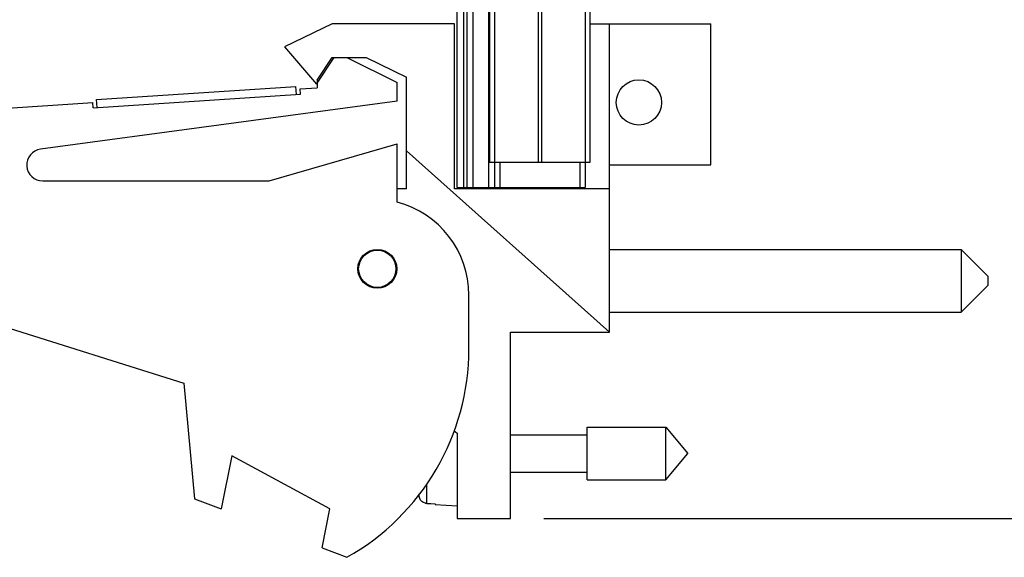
# Model space of a CAD drawing. Header units: inches. Extents: x 0.2 to 16.8, y 0.2 to 10.8.
# Tile 3 of 14: x 7.3 to 9.1, y 2.9 to 3.9. Entities that reach past the tile are written whole.
import ezdxf

# ---------------------------------------------------------------- set-up
doc = ezdxf.new("R2010")
doc.units = ezdxf.units.IN
doc.header["$LTSCALE"] = 0.935
doc.header["$MEASUREMENT"] = 0
doc.layers.get('0').update_dxf_attribs({"linetype": 'CONTINUOUS'})
doc.layers.add('DIMENSIONS', color=7, linetype='CONTINUOUS')
doc.styles.get("Standard").update_dxf_attribs({"font": 'txt', "width": 0.8})
doc.dimstyles.new('DIMSTYLE_3', dxfattribs={"dimtxt": 0.125, "dimasz": 0.18, "dimexe": 0.125, "dimexo": 0.0625, "dimgap": 0.0625, "dimtad": 0, "dimtih": 1, "dimtoh": 1, "dimzin": 4, "dimdsep": 46, "dimtxsty": 'STANDARD', "dimblk": '_FILLED', "dimblk1": '_FILLED', "dimblk2": '_FILLED', "dimcen": 0.09, "dimadec": 0, "dimazin": 0, "dimtp": 0.001, "dimtm": 0.001, "dimtfac": 1, "dimtofl": 0, "dimtmove": 0, "dimatfit": 3, "dimldrblk": '_FILLED', "dimfxl": 1, "dimtolj": 1, "dimtzin": 4, "dimarcsym": 0})

# ---------------------------------------------------------------- blocks, each defined once
blk = doc.blocks.new('_FILLED')
at = {"color": 0, "linetype": 'BYBLOCK'}
blk.add_solid([(0, 0), (-1, 0.174), (-1, -0.174)], dxfattribs=at)
blk = doc.blocks.new('*D3')
at = {"layer": 'DIMENSIONS', "color": 2, "linetype": 'CONTINUOUS'}
for p, q in [((8.2631, 8.0066), (9.8854, 8.0066)), ((9.7604, 8.0066), (9.7604, 5.5991)), ((9.7604, 2.9417), (9.7604, 5.3491)), ((8.2631, 2.9417), (9.8854, 2.9417))]:
    blk.add_line(p, q, dxfattribs=at)
at = {"layer": 'DIMENSIONS', "color": 2, "linetype": 'CONTINUOUS', "xscale": 0.18, "yscale": 0.18, "zscale": 0.18}
for p, rotation in [((9.7604, 8.0066), 90), ((9.7604, 2.9417), 270)]:
    blk.add_blockref('_FILLED', p, dxfattribs=dict(at, rotation=rotation))
at = {"layer": 'DIMENSIONS', "color": 2, "linetype": 'CONTINUOUS', "insert": (9.7604, 5.5366), "char_height": 0.125, "width": 1.225, "attachment_point": 2, "line_spacing_factor": 0.9}
blk.add_mtext('5.06{\\Ftxt.shx;\\W1.000000;\\H0.125000; }[128.6]', dxfattribs=at)

msp = doc.modelspace()

# ---------------------------------------------------------------- linework, layer by layer
at = {"color": 7, "linetype": 'CONTINUOUS'}
for p, q in [((8.1006, 3.5636), (8.1006, 8.0066)), ((8.1306, 3.5636), (8.1306, 8.0066)), ((8.1614, 7.6106), (8.1614, 3.6106)), ((8.3494, 7.6106), (8.3494, 3.6106)), ((7.8656, 3.8707), (7.7766, 3.8277)), ((8.0956, 3.8707), (7.8656, 3.8707)), ((8.0956, 3.5607), (8.0956, 3.8707)), ((8.3494, 3.8707), (8.5766, 3.8707)), ((8.3866, 3.2917), (8.3866, 3.8707)), ((8.5766, 3.6057), (8.5766, 3.8707)), ((7.7766, 3.8277), (7.8366, 3.7577)), ((7.8366, 3.7577), (7.8697, 3.8077)), ((7.8376, 3.7652), (7.8657, 3.8077)), ((7.8657, 3.8077), (7.9297, 3.8077)), ((7.8936, 3.8077), (7.9876, 3.7607)), ((7.9297, 3.8077), (8.0056, 3.7707)), ((8.0056, 3.5607), (8.0056, 3.7707)), ((7.4236, 3.7286), (7.7978, 3.7531)), ((7.7988, 3.7381), (7.7978, 3.7531)), ((7.8376, 3.7652), (7.8376, 3.7507)), ((7.9876, 3.7257), (7.9876, 3.7607)), ((7.4171, 3.7131), (7.8063, 3.7386)), ((7.8056, 3.7486), (7.8376, 3.7507)), ((7.8063, 3.7386), (7.8056, 3.7486)), ((6.9311, 3.6913), (7.4165, 3.7231)), ((7.9876, 3.7257), (7.3186, 3.6354)), ((7.4171, 3.7131), (7.4165, 3.7231)), ((7.4246, 3.7136), (7.4236, 3.7286)), ((7.7476, 3.5757), (7.9876, 3.6457)), ((7.9876, 3.5357), (7.9876, 3.6457)), ((8.3866, 3.2917), (8.0056, 3.6323)), ((8.3494, 3.6106), (8.1614, 3.6106)), ((8.1706, 3.6106), (8.1706, 3.5636)), ((8.3406, 3.6106), (8.3406, 3.5636)), ((8.3866, 3.6057), (8.5766, 3.6057)), ((7.3226, 3.5757), (7.7476, 3.5757)), ((8.0056, 3.5607), (7.9876, 3.5607)), ((8.3866, 3.5607), (8.0956, 3.5607)), ((8.1006, 3.5636), (8.3406, 3.5636)), ((8.2006, 3.5636), (8.2006, 3.5607)), ((8.3866, 3.447), (9.0466, 3.447)), ((9.0966, 3.397), (9.0466, 3.447)), ((9.0466, 3.447), (9.0466, 3.329)), ((9.0966, 3.397), (9.0966, 3.379)), ((9.0966, 3.379), (9.0466, 3.329)), ((8.1226, 3.2607), (8.1226, 3.3614)), ((8.3866, 3.329), (9.0466, 3.329)), ((7.2075, 3.3154), (7.5876, 3.1957)), ((8.2006, 2.9417), (8.2006, 3.2917)), ((8.2006, 3.2917), (8.3866, 3.2917)), ((7.5876, 3.1957), (7.6076, 2.9787)), ((8.0943, 3.107), (8.1006, 3.1017)), ((8.3443, 3.0145), (8.3443, 3.1129)), ((8.3443, 3.1129), (8.4923, 3.1129)), ((8.4923, 3.1129), (8.5336, 3.0637)), ((8.4923, 3.0145), (8.4923, 3.1129)), ((8.1006, 3.1017), (8.1006, 2.9417)), ((8.2006, 3.0987), (8.3443, 3.0987)), ((7.6776, 3.0595), (7.6576, 2.9595)), ((7.8615, 2.9595), (7.6776, 3.0595)), ((8.4923, 3.0145), (8.5336, 3.0637)), ((8.2006, 3.0287), (8.3443, 3.0287)), ((8.3443, 3.0145), (8.4923, 3.0145)), ((7.6076, 2.9787), (7.6576, 2.9595)), ((7.847, 2.8866), (7.8615, 2.9595)), ((8.0434, 2.97), (8.0513, 2.9695)), ((8.0513, 2.9695), (8.0592, 2.9691)), ((8.0592, 2.9691), (8.0592, 2.9681)), ((8.0592, 2.9681), (8.1006, 2.9657)), ((8.1006, 2.9417), (8.2006, 2.9417)), ((7.847, 2.8866), (7.8936, 2.8687))]:
    msp.add_line(p, q, dxfattribs=at)
at = {"color": 9, "linetype": 'CONTINUOUS'}
for p, q in [((8.1126, 8.0066), (8.1126, 3.5636)), ((8.1186, 8.0066), (8.1186, 3.5636)), ((8.1598, 3.5636), (8.1598, 7.6566)), ((8.1704, 7.6106), (8.1704, 3.6106)), ((8.2523, 7.6106), (8.2523, 3.6106)), ((8.2586, 7.6106), (8.2586, 3.6106)), ((8.3405, 7.6106), (8.3405, 3.6106)), ((8.1806, 3.6106), (8.1806, 3.5636)), ((8.3306, 3.6106), (8.3306, 3.5636)), ((8.0434, 2.97), (8.0434, 3.0059)), ((8.0292, 2.9817), (8.0292, 2.988))]:
    msp.add_line(p, q, dxfattribs=at)
at = {"color": 7, "linetype": 'CONTINUOUS'}
for centre, radius in [((8.4416, 3.7231), 0.0425), ((7.9506, 3.4107), 0.0365), ((7.9506, 3.4107), 0.035)]:
    msp.add_circle(centre, radius, dxfattribs=at)
for centre, radius, start, end in [((7.3226, 3.6057), 0.03, 97.6845, 270), ((7.9426, 3.3614), 0.18, 0, 75.5225), ((7.6726, 3.2607), 0.45, 299.4136, 360), ((8.3309, 3.0637), 0.3127, 194.2763, 195.2119), ((8.0447, 2.9859), 0.0161, 195.2154, 203.9707), ((8.0443, 2.9856), 0.0156, 257.6175, 266.6515)]:
    msp.add_arc(centre, radius, start, end, dxfattribs=at)
msp.add_open_spline([(8.041, 2.9703), (8.0398, 2.9706), (8.0374, 2.9714), (8.0343, 2.9734), (8.0317, 2.9761), (8.0305, 2.9782), (8.03, 2.9793)], degree=3, knots=[0, 0, 0, 0, 0.249992, 0.499991, 0.749994, 1, 1, 1, 1], dxfattribs=at)

# ---------------------------------------------------------------- dimensions: what is measured, and where the dimension line sits
at = {"layer": 'DIMENSIONS', "color": 2, "linetype": 'CONTINUOUS'}
dim = msp.add_linear_dim(base=(9.7604, 2.9417), p1=(8.2006, 8.0066), p2=(8.2006, 2.9417), angle=270, dimstyle='DIMSTYLE_3', dxfattribs=at)
dim.commit()
dim.dimension.update_dxf_attribs({"geometry": '*D3', "text_midpoint": (9.7604, 5.4741), "dimtype": 160})

doc.saveas('drawing.dxf')
